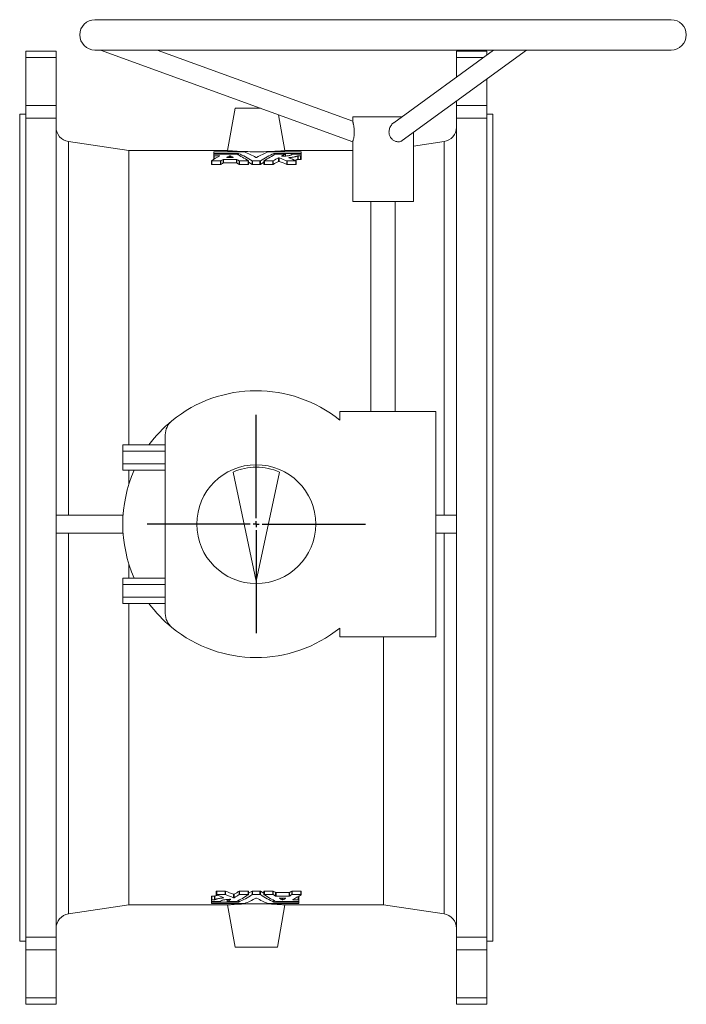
# Model space of a CAD drawing. Header units: millimetres. Extents: x -539 to 1356, y -378 to 1097.
# Tile 5 of 5: x 806 to 1356, y 285 to 1097. Entities that reach past the tile are written whole.
import ezdxf

# ---------------------------------------------------------------- set-up
doc = ezdxf.new("R2010")
doc.units = ezdxf.units.MM
doc.layers.add('FORMAT', color=7, linetype='Continuous')

# ---------------------------------------------------------------- blocks, each defined once
blk = doc.blocks.new('SW_CENTERMARKSYMBOL_1')
at = {"layer": 'FORMAT', "color": 0}
for p, q in [((0, 5), (0, 90)), ((-5, 0), (-90, 0)), ((0, 0), (-2.5, 0)), ((0, 0), (0, 2.5)), ((0, 0), (0, -2.5)), ((0, 0), (2.5, 0)), ((5, 0), (90, 0)), ((0, -5), (0, -90))]:
    blk.add_line(p, q, dxfattribs=at)

msp = doc.modelspace()

# ---------------------------------------------------------------- linework, layer by layer
at = {"color": 7, "linetype": 'Continuous', "lineweight": 15}
for p, q in [((1343.02, 1096.85), (868.02, 1096.85)), ((868.02, 1071.85), (1343.02, 1071.85)), ((872.54, 1071.85), (1080.52, 996.15)), ((1080.52, 1013.18), (919.33, 1071.85)), ((1196.72, 1071.85), (1114.32, 1011.87)), ((1121.39, 997.22), (1223.91, 1071.85)), ((836.02, 1070.85), (811.02, 1070.85)), ((811.02, 1070.85), (811.02, 1065.59)), ((811.02, 1065.59), (811.02, 1026.02)), ((836.02, 1070.85), (836.02, 1065.59)), ((836.02, 1065.59), (836.02, 1026.02)), ((1166.02, 1070.85), (1191.02, 1070.85)), ((1166.02, 1070.85), (1166.02, 1065.59)), ((1166.02, 1065.59), (1166.02, 1049.5)), ((1191.02, 1070.85), (1191.02, 1067.7)), ((1191.02, 1047.91), (1191.02, 1026.02)), ((811.02, 1026.02), (811.02, 1015.54)), ((836.02, 1026.02), (836.02, 1015.54)), ((983.52, 1023.85), (977.35, 988.85)), ((1004.42, 1023.85), (983.52, 1023.85)), ((1166.02, 1029.71), (1166.02, 1026.02)), ((1166.02, 1026.02), (1166.02, 1015.54)), ((1191.02, 1026.02), (1191.02, 1015.54)), ((811.02, 1018.85), (806.02, 1018.85)), ((806.02, 336.85), (806.02, 1018.85)), ((811.02, 1015.54), (811.02, 340.16)), ((836.02, 1015.54), (836.02, 340.16)), ((1024.69, 988.85), (1019.49, 1018.37)), ((1080.52, 1016.85), (1080.52, 1013.18)), ((1080.52, 1016.85), (1121.17, 1016.85)), ((1166.02, 1015.54), (1166.02, 340.16)), ((1196.02, 1018.85), (1191.02, 1018.85)), ((1191.02, 1015.54), (1191.02, 340.16)), ((1196.02, 336.85), (1196.02, 1018.85)), ((1130.52, 946.85), (1130.52, 1003.87)), ((896.02, 988.85), (846.24, 996.32)), ((1080.52, 996.15), (1080.52, 946.85)), ((1155.8, 996.32), (1130.52, 992.53)), ((977.35, 988.85), (896.02, 988.85)), ((896.02, 988.85), (896.02, 746.24)), ((965.99, 986.62), (965.99, 987.74)), ((965.99, 986.05), (965.99, 986.62)), ((965.99, 984.66), (965.99, 985.98)), ((965.99, 981.73), (965.99, 984.66)), ((990.95, 987.8), (966.35, 987.8)), ((966.35, 986.55), (986.14, 986.55)), ((966.35, 986.05), (966.35, 986.55)), ((984.37, 986.05), (966.35, 986.05)), ((966.35, 984.58), (970.58, 984.58)), ((966.35, 981.86), (966.35, 984.58)), ((970.58, 984.29), (970.58, 984.58)), ((976.72, 983.39), (976.69, 983.37)), ((977.05, 983.27), (981.66, 983.27)), ((979.02, 983.27), (979.02, 984.64)), ((979.69, 983.27), (979.69, 984.64)), ((982.02, 983.37), (981.99, 983.39)), ((986.14, 985.29), (986.14, 986.55)), ((986.48, 985.12), (986.48, 986.51)), ((1037.63, 987.8), (1011.09, 987.8)), ((1015.57, 985.12), (1015.57, 986.51)), ((1015.9, 986.55), (1037.63, 986.55)), ((1015.9, 985.29), (1015.9, 986.55)), ((1024.69, 986.05), (1017.68, 986.05)), ((1019.23, 980.01), (1019.23, 982.92)), ((1019.87, 980.02), (1019.87, 982.94)), ((1080.52, 988.85), (1024.69, 988.85)), ((1025.02, 984.37), (1025.02, 985.96)), ((1025.05, 984.37), (1025.05, 985.99)), ((1027.97, 982.85), (1027.97, 983.04)), ((1037.63, 986.05), (1030.79, 986.05)), ((1035.25, 981.61), (1035.25, 984.54)), ((1035.57, 984.58), (1037.63, 984.58)), ((1035.57, 981.65), (1035.57, 984.58)), ((1037.63, 986.05), (1037.63, 986.55)), ((1037.63, 981.65), (1037.63, 984.58)), ((1037.99, 986.62), (1037.99, 987.74)), ((1037.99, 986.06), (1037.99, 986.62)), ((1037.99, 984.66), (1037.99, 985.98)), ((1037.99, 981.73), (1037.99, 984.66)), ((964.05, 980.41), (964.05, 977.52)), ((964.41, 980.32), (971.42, 980.32)), ((964.41, 977.43), (964.41, 980.32)), ((964.41, 977.43), (971.42, 977.43)), ((971.42, 977.43), (971.42, 980.32)), ((971.76, 977.49), (971.76, 980.38)), ((973.66, 978.68), (973.66, 981.59)), ((973.99, 981.64), (984.72, 981.64)), ((973.99, 978.74), (973.99, 981.64)), ((973.99, 978.74), (984.72, 978.74)), ((984.72, 978.74), (984.72, 981.64)), ((985.05, 978.68), (985.05, 981.59)), ((986.96, 977.49), (986.96, 980.38)), ((987.29, 980.32), (994.3, 980.32)), ((987.29, 977.43), (987.29, 980.32)), ((987.29, 977.43), (994.3, 977.43)), ((994.3, 977.43), (994.3, 980.32)), ((994.66, 977.52), (994.66, 980.41)), ((994.66, 979.3), (997.62, 977.49)), ((997.62, 977.49), (997.62, 980.38)), ((997.96, 980.32), (1004.09, 980.32)), ((997.96, 977.43), (997.96, 980.32)), ((997.96, 977.43), (1004.09, 977.43)), ((1004.09, 977.43), (1004.09, 980.32)), ((1004.42, 977.49), (1004.42, 980.38)), ((1004.42, 977.49), (1007.38, 979.3)), ((1007.38, 980.41), (1007.38, 977.52)), ((1007.74, 980.32), (1014.76, 980.32)), ((1007.74, 977.43), (1007.74, 980.32)), ((1007.74, 977.43), (1014.76, 977.43)), ((1014.76, 977.43), (1014.76, 980.32)), ((1015.09, 977.49), (1015.09, 980.38)), ((1026.31, 977.47), (1026.31, 980.36)), ((1026.62, 980.32), (1033.63, 980.32)), ((1026.62, 977.43), (1026.62, 980.32)), ((1026.62, 977.43), (1033.63, 977.43)), ((1033.63, 977.43), (1033.63, 980.32)), ((1033.99, 977.52), (1033.99, 980.41)), ((1035.57, 981.65), (1037.63, 981.65)), ((1080.52, 946.85), (1130.52, 946.85)), ((1095.52, 946.85), (1095.52, 773.85)), ((1115.52, 773.85), (1115.52, 946.85)), ((1070.02, 773.85), (1070.02, 766.52)), ((1149.02, 773.85), (1070.02, 773.85)), ((1149.02, 587.85), (1149.02, 773.85)), ((926.02, 754.51), (926.02, 607.2)), ((891.02, 746.24), (926.02, 746.24)), ((891.02, 741.05), (891.02, 746.24)), ((891.02, 741.05), (926.02, 741.05)), ((891.02, 730.65), (891.02, 741.05)), ((891.02, 730.65), (926.02, 730.65)), ((891.02, 725.46), (891.02, 730.65)), ((891.02, 725.46), (926.02, 725.46)), ((896.02, 725.46), (896.02, 713.64)), ((1001.02, 633.85), (981.91, 723.79)), ((1001.02, 633.85), (1020.14, 723.79)), ((836.02, 688.35), (891.28, 688.35)), ((1149.02, 688.35), (1166.02, 688.35)), ((836.02, 673.35), (891.28, 673.35)), ((1149.02, 673.35), (1166.02, 673.35)), ((896.02, 636.24), (896.02, 648.06)), ((891.02, 631.05), (891.02, 636.24)), ((891.02, 636.24), (926.02, 636.24)), ((891.02, 631.05), (926.02, 631.05)), ((891.02, 620.65), (891.02, 631.05)), ((891.02, 620.65), (926.02, 620.65)), ((891.02, 615.46), (891.02, 620.65)), ((891.02, 615.46), (926.02, 615.46)), ((896.02, 366.85), (896.02, 615.46)), ((1070.02, 595.18), (1070.02, 587.85)), ((1070.02, 587.85), (1149.02, 587.85)), ((1106.02, 366.85), (1106.02, 587.85)), ((964.05, 373.98), (964.05, 371.04)), ((966.48, 374.05), (964.41, 374.05)), ((964.41, 374.05), (964.41, 371.12)), ((966.48, 374.05), (966.48, 371.12)), ((966.8, 374.09), (966.8, 371.16)), ((968.05, 378.18), (968.05, 375.29)), ((975.43, 378.28), (968.41, 378.28)), ((968.41, 378.28), (968.41, 375.39)), ((975.43, 375.39), (968.41, 375.39)), ((975.43, 378.28), (975.43, 375.39)), ((975.73, 378.23), (975.73, 375.34)), ((982.18, 375.68), (982.18, 372.76)), ((982.81, 375.69), (982.81, 372.78)), ((986.96, 378.22), (986.96, 375.33)), ((994.3, 378.28), (987.29, 378.28)), ((987.29, 378.28), (987.29, 375.39)), ((994.3, 375.39), (987.29, 375.39)), ((994.3, 378.28), (994.3, 375.39)), ((997.62, 378.22), (994.66, 376.4)), ((994.66, 375.29), (994.66, 378.18)), ((997.62, 378.22), (997.62, 375.33)), ((1004.09, 378.28), (997.96, 378.28)), ((997.96, 378.28), (997.96, 375.39)), ((1004.09, 375.39), (997.96, 375.39)), ((1004.09, 378.28), (1004.09, 375.39)), ((1007.38, 376.4), (1004.42, 378.22)), ((1004.42, 378.22), (1004.42, 375.33)), ((1007.38, 378.18), (1007.38, 375.29)), ((1014.76, 378.28), (1007.74, 378.28)), ((1007.74, 378.28), (1007.74, 375.39)), ((1014.76, 375.39), (1007.74, 375.39)), ((1014.76, 378.28), (1014.76, 375.39)), ((1015.09, 378.22), (1015.09, 375.33)), ((1016.99, 377.02), (1016.99, 374.12)), ((1028.05, 376.96), (1017.33, 376.96)), ((1017.33, 376.96), (1017.33, 374.06)), ((1028.05, 374.06), (1017.33, 374.06)), ((1028.05, 376.96), (1028.05, 374.06)), ((1028.39, 377.02), (1028.39, 374.12)), ((1030.29, 378.22), (1030.29, 375.33)), ((1037.64, 378.28), (1030.62, 378.28)), ((1030.62, 378.28), (1030.62, 375.39)), ((1037.64, 375.39), (1030.62, 375.39)), ((1035.69, 373.84), (1035.69, 371.12)), ((1036.05, 373.98), (1036.05, 371.04)), ((1037.64, 378.28), (1037.64, 375.39)), ((1037.99, 375.29), (1037.99, 378.18)), ((846.24, 359.38), (896.02, 366.85)), ((896.02, 366.85), (977.35, 366.85)), ((964.05, 369.72), (964.05, 371.04)), ((964.05, 369.64), (964.05, 369.08)), ((964.05, 367.96), (964.05, 369.08)), ((966.48, 371.12), (964.41, 371.12)), ((964.41, 369.65), (971.26, 369.65)), ((964.41, 369.65), (964.41, 369.15)), ((986.14, 369.15), (964.41, 369.15)), ((964.41, 367.9), (990.95, 367.9)), ((974.08, 372.85), (974.08, 372.66)), ((976.99, 371.33), (976.99, 369.72)), ((977.02, 371.33), (977.02, 369.75)), ((977.35, 369.65), (984.37, 369.65)), ((977.35, 366.85), (983.52, 331.85)), ((986.14, 370.41), (986.14, 369.15)), ((986.48, 370.58), (986.48, 369.19)), ((1011.09, 367.9), (1035.69, 367.9)), ((1015.57, 370.58), (1015.57, 369.19)), ((1015.9, 370.41), (1015.9, 369.15)), ((1035.69, 369.15), (1015.9, 369.15)), ((1017.68, 369.65), (1035.69, 369.65)), ((1018.52, 331.85), (1024.69, 366.85)), ((1020.03, 372.33), (1020.05, 372.31)), ((1025, 372.43), (1020.38, 372.43)), ((1022.36, 372.43), (1022.36, 371.06)), ((1023.02, 372.43), (1023.02, 371.06)), ((1024.69, 366.85), (1106.02, 366.85)), ((1025.33, 372.31), (1025.35, 372.33)), ((1031.46, 371.41), (1031.46, 371.12)), ((1035.69, 371.12), (1031.46, 371.12)), ((1035.69, 369.65), (1035.69, 369.15)), ((1036.05, 369.72), (1036.05, 371.04)), ((1036.05, 369.65), (1036.05, 369.08)), ((1036.05, 367.96), (1036.05, 369.08)), ((1106.02, 366.85), (1155.8, 359.38)), ((806.02, 336.85), (811.02, 336.85)), ((811.02, 329.69), (811.02, 340.16)), ((836.02, 329.69), (836.02, 340.16)), ((1166.02, 329.69), (1166.02, 340.16)), ((1191.02, 329.69), (1191.02, 340.16)), ((1191.02, 336.85), (1196.02, 336.85)), ((811.02, 290.11), (811.02, 329.69)), ((836.02, 290.11), (836.02, 329.69)), ((1018.52, 331.85), (983.52, 331.85)), ((1166.02, 290.11), (1166.02, 329.69)), ((1191.02, 290.11), (1191.02, 329.69)), ((811.02, 284.85), (811.02, 290.11)), ((836.02, 284.85), (811.02, 284.85)), ((836.02, 284.85), (836.02, 290.11)), ((1166.02, 284.85), (1166.02, 290.11)), ((1166.02, 284.85), (1191.02, 284.85)), ((1191.02, 284.85), (1191.02, 290.11))]:
    msp.add_line(p, q, dxfattribs=at)
at = {"color": 8, "linetype": 'Continuous', "lineweight": 0}
for p, q in [((836.02, 1065.59), (811.02, 1065.59)), ((1166.02, 1065.59), (1188.12, 1065.59)), ((836.02, 1026.02), (811.02, 1026.02)), ((1166.02, 1026.02), (1191.02, 1026.02)), ((836.02, 1015.54), (811.02, 1015.54)), ((1166.02, 1015.54), (1191.02, 1015.54)), ((846.24, 996.32), (846.24, 688.35)), ((1155.8, 996.32), (1155.8, 688.35)), ((846.24, 359.38), (846.24, 673.35)), ((1155.8, 359.38), (1155.8, 673.35)), ((836.02, 340.16), (811.02, 340.16)), ((1166.02, 340.16), (1191.02, 340.16)), ((836.02, 329.69), (811.02, 329.69)), ((1166.02, 329.69), (1191.02, 329.69)), ((836.02, 290.11), (811.02, 290.11)), ((1166.02, 290.11), (1191.02, 290.11))]:
    msp.add_line(p, q, dxfattribs=at)
at = {"color": 7, "linetype": 'Continuous', "lineweight": 15, "flags": 128}
for points in [[(977.35, 988.85), (977.35, 988.85), (977.43, 988.84), (977.68, 988.83), (978.1, 988.79), (978.7, 988.75), (979.43, 988.7), (980.31, 988.64), (981.37, 988.57), (982.58, 988.49), (983.88, 988.42), (985.3, 988.34), (986.88, 988.26), (988.57, 988.19), (990.29, 988.12), (992.08, 988.07), (993.99, 988.02), (995.95, 987.98), (997.88, 987.95), (999.83, 987.94), (1001.85, 987.94), (1003.86, 987.95), (1005.78, 987.97), (1007.67, 988.01), (1009.57, 988.06), (1011.4, 988.11), (1013.12, 988.18), (1014.75, 988.24), (1016.33, 988.32), (1017.8, 988.4), (1019.13, 988.47), (1020.33, 988.55), (1021.42, 988.62), (1022.37, 988.68), (1023.15, 988.74), (1023.77, 988.78), (1024.25, 988.82), (1024.55, 988.84), (1024.69, 988.85), (1024.69, 988.85)], [(1024.69, 366.85), (1024.69, 366.85), (1024.61, 366.86), (1024.36, 366.88), (1023.94, 366.91), (1023.35, 366.95), (1022.62, 367), (1021.73, 367.07), (1020.67, 367.14), (1019.46, 367.21), (1018.16, 367.29), (1016.74, 367.36), (1015.16, 367.44), (1013.48, 367.51), (1011.76, 367.58), (1009.97, 367.63), (1008.06, 367.68), (1006.09, 367.72), (1004.16, 367.75), (1002.21, 367.76), (1000.2, 367.76), (998.19, 367.75), (996.26, 367.73), (994.37, 367.69), (992.48, 367.65), (990.64, 367.59), (988.93, 367.53), (987.29, 367.46), (985.71, 367.38), (984.24, 367.31), (982.92, 367.23), (981.72, 367.16), (980.62, 367.09), (979.67, 367.02), (978.9, 366.97), (978.27, 366.92), (977.8, 366.89), (977.49, 366.86), (977.35, 366.85), (977.35, 366.85)]]:
    msp.add_lwpolyline(points, dxfattribs=at)
at = {"color": 7, "linetype": 'Continuous', "lineweight": 15}
msp.add_circle((1001.02, 680.85), 49, dxfattribs=at)
for centre, radius, start, end in [((868.02, 1084.35), 12.5, 90, 270), ((1343.02, 1084.35), 12.5, 270, 90), ((848.02, 1008.19), 12, 180, 261.46923), ((1154.02, 1008.19), 12, 278.53077, 0), ((1001.02, 680.85), 110, 51.15081, 129.16671), ((1001.02, 680.85), 110, 129.16671, 143.52475), ((941.02, 754.51), 15, 129.16671, 180), ((1001.02, 680.85), 110, 156.076, 203.924), ((1001.02, 680.85), 47, 66, 114), ((1001.02, 680.85), 110, 216.47525, 230.83329), ((941.02, 607.2), 15, 180, 230.83329), ((1001.02, 680.85), 110, 230.83329, 308.84919), ((848.02, 347.52), 12, 98.53077, 180), ((1154.02, 347.52), 12, 0, 81.46923)]:
    msp.add_arc(centre, radius, start, end, dxfattribs=at)
for points, knots in [([(1080.52, 996.15), (1080.53, 996.17), (1080.54, 996.21), (1080.65, 996.54), (1080.82, 997.07), (1081.02, 997.79), (1081.24, 998.69), (1081.46, 999.74), (1081.64, 1000.91), (1081.77, 1002.16), (1081.84, 1003.47), (1081.84, 1004.81), (1081.78, 1006.18), (1081.64, 1007.57), (1081.45, 1008.94), (1081.26, 1010.02), (1081.1, 1010.8), (1080.98, 1011.36), (1080.86, 1011.86), (1080.74, 1012.35), (1080.62, 1012.8), (1080.55, 1013.09), (1080.51, 1013.21), (1080.52, 1013.18), (1080.52, 1013.18)], [0, 0, 0, 0, 0.0508287, 0.1031264, 0.1539562, 0.2062734, 0.2568231, 0.308888, 0.3585792, 0.4097112, 0.4595451, 0.5106617, 0.5638186, 0.6182338, 0.6772086, 0.7377333, 0.7685344, 0.7993326, 0.8312645, 0.8631899, 0.9077828, 0.953607, 0.998237, 1, 1, 1, 1]), ([(1110.44, 1004.19), (1110.46, 1004.7), (1110.52, 1005.74), (1110.92, 1007.25), (1111.55, 1008.68), (1112.39, 1010), (1113.26, 1010.99), (1113.93, 1011.59), (1114.24, 1011.8), (1114.33, 1011.86)], [0, 0, 0, 0, 0.170544, 0.346286, 0.516714, 0.691591, 0.870215, 0.962797, 1, 1, 1, 1]), ([(1121.38, 997.24), (1121.15, 997.08), (1120.62, 996.7), (1119.66, 996.34), (1118.55, 996.14), (1117.38, 996.15), (1116.19, 996.37), (1115.01, 996.81), (1113.91, 997.45), (1112.89, 998.28), (1112.02, 999.26), (1111.31, 1000.38), (1110.81, 1001.59), (1110.49, 1002.88), (1110.46, 1003.75), (1110.44, 1004.19)], [0, 0, 0, 0, 0.059398, 0.136766, 0.216337, 0.294413, 0.37475, 0.452896, 0.533324, 0.611134, 0.691268, 0.767859, 0.846706, 0.922363, 1, 1, 1, 1]), ([(966.35, 987.8), (966.34, 987.8), (966.31, 987.8), (966.26, 987.8), (966.19, 987.8), (966.09, 987.79), (966.03, 987.77), (966, 987.75), (966, 987.75), (965.99, 987.74)], [0, 0, 0, 0, 0.0841916, 0.1669432, 0.2496212, 0.4985257, 0.7483463, 0.8732929, 1, 1, 1, 1]), ([(965.99, 986.62), (966, 986.62), (966, 986.61), (966.01, 986.6), (966.02, 986.59), (966.05, 986.58), (966.1, 986.57), (966.15, 986.57), (966.22, 986.56), (966.28, 986.56), (966.33, 986.56), (966.35, 986.55)], [0, 0, 0, 0, 0.085118, 0.168401, 0.251217, 0.375715, 0.501615, 0.625041, 0.751138, 0.873635, 1, 1, 1, 1]), ([(966.35, 986.05), (966.34, 986.05), (966.31, 986.05), (966.26, 986.05), (966.19, 986.05), (966.09, 986.03), (966.03, 986.01), (966, 986), (966, 985.99), (965.99, 985.98)], [0, 0, 0, 0, 0.084192, 0.166943, 0.249621, 0.498526, 0.748346, 0.873293, 1, 1, 1, 1]), ([(965.99, 984.66), (966, 984.65), (966, 984.65), (966.01, 984.64), (966.02, 984.63), (966.05, 984.61), (966.1, 984.6), (966.15, 984.59), (966.22, 984.59), (966.28, 984.58), (966.33, 984.58), (966.35, 984.58)], [0, 0, 0, 0, 0.085118, 0.168401, 0.251217, 0.375715, 0.501615, 0.625041, 0.751138, 0.873635, 1, 1, 1, 1]), ([(970.58, 984.58), (970.6, 984.58), (970.64, 984.58), (970.7, 984.58), (970.76, 984.57), (970.83, 984.56), (970.88, 984.55), (970.92, 984.53), (970.94, 984.51), (970.94, 984.49), (970.92, 984.48), (970.91, 984.47)], [0, 0, 0, 0, 0.083894, 0.166143, 0.248906, 0.372789, 0.498567, 0.623648, 0.749198, 0.873827, 1, 1, 1, 1]), ([(976.69, 983.35), (976.69, 983.35), (976.69, 983.34), (976.71, 983.33), (976.75, 983.31), (976.8, 983.29), (976.88, 983.28), (976.96, 983.27), (977.02, 983.27), (977.05, 983.27)], [0, 0, 0, 0, 0.040266, 0.201597, 0.360731, 0.520646, 0.679242, 0.83941, 1, 1, 1, 1]), ([(979.02, 984.64), (979.05, 984.65), (979.1, 984.66), (979.22, 984.68), (979.29, 984.68), (979.39, 984.68), (979.43, 984.68), (979.49, 984.68), (979.53, 984.68), (979.62, 984.66), (979.66, 984.65), (979.69, 984.64)], [0, 0, 0, 0, 0.25, 0.25, 0.5, 0.5, 0.625, 0.625, 0.75, 0.75, 1, 1, 1, 1]), ([(981.66, 983.27), (981.69, 983.27), (981.75, 983.27), (981.83, 983.28), (981.91, 983.29), (981.97, 983.31), (982, 983.33), (982.02, 983.34), (982.02, 983.35), (982.02, 983.35)], [0, 0, 0, 0, 0.161793, 0.319329, 0.480438, 0.639066, 0.799503, 0.960264, 1, 1, 1, 1]), ([(984.7, 986.01), (984.69, 986.01), (984.68, 986.02), (984.65, 986.03), (984.61, 986.04), (984.55, 986.04), (984.47, 986.05), (984.4, 986.05), (984.37, 986.05)], [0, 0, 0, 0, 0.12797, 0.252474, 0.376163, 0.501736, 0.749054, 1, 1, 1, 1]), ([(986.14, 986.55), (986.16, 986.55), (986.2, 986.55), (986.25, 986.55), (986.3, 986.55), (986.36, 986.54), (986.43, 986.53), (986.46, 986.52), (986.48, 986.51)], [0, 0, 0, 0, 0.1270003, 0.2507615, 0.3739796, 0.4993859, 0.7473236, 1, 1, 1, 1]), ([(991.29, 987.77), (991.28, 987.77), (991.26, 987.77), (991.23, 987.78), (991.2, 987.79), (991.14, 987.79), (991.06, 987.8), (990.99, 987.8), (990.95, 987.8)], [0, 0, 0, 0, 0.12797, 0.252474, 0.376163, 0.501736, 0.749054, 1, 1, 1, 1]), ([(1001.35, 983.26), (1001.35, 983.25), (1001.33, 983.25), (1001.3, 983.24), (1001.26, 983.23), (1001.21, 983.22), (1001.13, 983.21), (1001.02, 983.2), (1000.92, 983.21), (1000.82, 983.22), (1000.74, 983.24), (1000.71, 983.25), (1000.69, 983.26)], [0, 0, 0, 0, 0.0641821, 0.1265248, 0.188368, 0.2510835, 0.3749935, 0.5003495, 0.6248543, 0.7495536, 0.8737807, 1, 1, 1, 1]), ([(1011.09, 987.8), (1011.07, 987.8), (1011.04, 987.8), (1010.99, 987.8), (1010.94, 987.8), (1010.88, 987.79), (1010.81, 987.78), (1010.77, 987.77), (1010.76, 987.77)], [0, 0, 0, 0, 0.127, 0.250761, 0.37398, 0.499386, 0.747324, 1, 1, 1, 1]), ([(1015.57, 986.51), (1015.58, 986.52), (1015.59, 986.52), (1015.62, 986.53), (1015.66, 986.54), (1015.71, 986.55), (1015.8, 986.55), (1015.87, 986.55), (1015.9, 986.55)], [0, 0, 0, 0, 0.12797, 0.252474, 0.376163, 0.501736, 0.749054, 1, 1, 1, 1]), ([(1017.68, 986.05), (1017.66, 986.05), (1017.62, 986.05), (1017.57, 986.05), (1017.52, 986.05), (1017.46, 986.04), (1017.39, 986.03), (1017.36, 986.02), (1017.34, 986.01)], [0, 0, 0, 0, 0.127, 0.250761, 0.37398, 0.499386, 0.747324, 1, 1, 1, 1]), ([(1019.23, 982.92), (1019.24, 982.93), (1019.26, 982.94), (1019.3, 982.95), (1019.36, 982.96), (1019.44, 982.97), (1019.53, 982.98), (1019.63, 982.98), (1019.73, 982.97), (1019.81, 982.96), (1019.85, 982.94), (1019.87, 982.94)], [0, 0, 0, 0, 0.085032, 0.167781, 0.250989, 0.374993, 0.500443, 0.623565, 0.749737, 0.873434, 1, 1, 1, 1]), ([(1022.2, 984.28), (1022.18, 984.28), (1022.14, 984.28), (1022.09, 984.28), (1022.02, 984.29), (1021.96, 984.3), (1021.91, 984.31), (1021.87, 984.33), (1021.85, 984.35), (1021.85, 984.37), (1021.87, 984.38), (1021.88, 984.39)], [0, 0, 0, 0, 0.083884, 0.166163, 0.248903, 0.3728, 0.498586, 0.623667, 0.749206, 0.874281, 1, 1, 1, 1]), ([(1030.43, 985.98), (1030.43, 985.95), (1030.43, 985.9), (1030.42, 985.79), (1030.34, 985.66), (1030.16, 985.5), (1029.81, 985.29), (1029.18, 985.04), (1028.15, 984.77), (1026.87, 984.55), (1025.66, 984.41), (1024.62, 984.34), (1023.99, 984.31), (1023.5, 984.29), (1023.12, 984.28), (1022.69, 984.28), (1022.36, 984.28), (1022.2, 984.28)], [0, 0, 0, 0, 0.031446, 0.062854, 0.125646, 0.188489, 0.251254, 0.376518, 0.501554, 0.626344, 0.750909, 0.813194, 0.875474, 0.900362, 0.925295, 0.962315, 1, 1, 1, 1]), ([(1025.02, 985.96), (1025.03, 985.96), (1025.04, 985.97), (1025.05, 985.98), (1025.05, 985.99), (1025.03, 986.01), (1024.99, 986.02), (1024.94, 986.04), (1024.86, 986.05), (1024.78, 986.05), (1024.72, 986.05), (1024.69, 986.05)], [0, 0, 0, 0, 0.084918, 0.167897, 0.251112, 0.37638, 0.501745, 0.625867, 0.751327, 0.873737, 1, 1, 1, 1]), ([(1027.8, 982.91), (1027.79, 982.92), (1027.77, 982.92), (1027.76, 982.94), (1027.74, 982.95), (1027.74, 982.97), (1027.76, 982.99), (1027.79, 983), (1027.84, 983.02), (1027.9, 983.03), (1027.94, 983.04), (1027.97, 983.04)], [0, 0, 0, 0, 0.084718, 0.167651, 0.250512, 0.375675, 0.501073, 0.626016, 0.751064, 0.87405, 1, 1, 1, 1]), ([(1027.97, 983.04), (1028.16, 983.06), (1028.54, 983.1), (1029.11, 983.16), (1029.66, 983.23), (1030.37, 983.33), (1031.24, 983.47), (1032.2, 983.66), (1033.09, 983.86), (1033.77, 984.04), (1034.27, 984.19), (1034.62, 984.3), (1034.95, 984.42), (1035.15, 984.5), (1035.25, 984.54)], [0, 0, 0, 0, 0.062338, 0.124664, 0.185842, 0.249444, 0.374213, 0.499198, 0.624212, 0.749371, 0.811861, 0.874384, 0.937058, 1, 1, 1, 1]), ([(1030.79, 986.05), (1030.77, 986.05), (1030.74, 986.05), (1030.69, 986.05), (1030.62, 986.05), (1030.52, 986.03), (1030.46, 986.01), (1030.43, 985.99), (1030.43, 985.99), (1030.43, 985.98)], [0, 0, 0, 0, 0.084186, 0.16692, 0.249638, 0.498518, 0.748334, 0.872879, 1, 1, 1, 1]), ([(1035.25, 984.54), (1035.26, 984.54), (1035.28, 984.55), (1035.33, 984.56), (1035.39, 984.57), (1035.47, 984.58), (1035.53, 984.58), (1035.57, 984.58)], [0, 0, 0, 0, 0.169551, 0.334889, 0.501389, 0.748687, 1, 1, 1, 1]), ([(1037.99, 987.74), (1037.99, 987.75), (1037.99, 987.75), (1037.98, 987.76), (1037.97, 987.77), (1037.94, 987.78), (1037.89, 987.78), (1037.84, 987.79), (1037.77, 987.8), (1037.71, 987.8), (1037.66, 987.8), (1037.63, 987.8)], [0, 0, 0, 0, 0.085118, 0.168401, 0.251217, 0.375715, 0.501615, 0.625041, 0.751138, 0.873635, 1, 1, 1, 1]), ([(1037.63, 986.55), (1037.65, 986.56), (1037.68, 986.56), (1037.73, 986.56), (1037.8, 986.56), (1037.9, 986.57), (1037.96, 986.59), (1037.99, 986.61), (1037.99, 986.62), (1037.99, 986.62)], [0, 0, 0, 0, 0.084192, 0.166943, 0.249621, 0.498526, 0.748346, 0.873293, 1, 1, 1, 1]), ([(1037.99, 985.98), (1037.99, 985.99), (1037.99, 985.99), (1037.98, 986), (1037.97, 986.01), (1037.94, 986.02), (1037.89, 986.03), (1037.84, 986.04), (1037.77, 986.05), (1037.71, 986.05), (1037.66, 986.05), (1037.63, 986.05)], [0, 0, 0, 0, 0.085118, 0.168401, 0.251217, 0.375715, 0.501615, 0.625041, 0.751138, 0.873635, 1, 1, 1, 1]), ([(1037.63, 984.58), (1037.65, 984.58), (1037.68, 984.58), (1037.73, 984.58), (1037.8, 984.59), (1037.9, 984.6), (1037.96, 984.62), (1037.99, 984.64), (1037.99, 984.65), (1037.99, 984.66)], [0, 0, 0, 0, 0.084192, 0.166943, 0.249621, 0.498526, 0.748346, 0.873293, 1, 1, 1, 1]), ([(964.08, 980.45), (964.07, 980.45), (964.06, 980.44), (964.05, 980.42), (964.05, 980.4), (964.07, 980.38), (964.11, 980.36), (964.16, 980.34), (964.24, 980.33), (964.32, 980.32), (964.38, 980.32), (964.41, 980.32)], [0, 0, 0, 0, 0.084918, 0.167897, 0.251112, 0.37638, 0.501745, 0.625867, 0.751327, 0.873737, 1, 1, 1, 1]), ([(964.05, 977.52), (964.05, 977.52), (964.05, 977.51), (964.07, 977.49), (964.11, 977.47), (964.16, 977.45), (964.24, 977.44), (964.32, 977.43), (964.38, 977.43), (964.41, 977.43)], [0, 0, 0, 0, 0.040262, 0.200847, 0.359468, 0.519223, 0.678017, 0.838715, 1, 1, 1, 1]), ([(965.99, 981.73), (966, 981.72), (966.01, 981.7), (966.05, 981.69), (966.07, 981.68)], [0, 0, 0, 0, 0.641187, 1, 1, 1, 1]), ([(971.42, 980.32), (971.44, 980.32), (971.48, 980.32), (971.53, 980.32), (971.58, 980.32), (971.64, 980.33), (971.71, 980.35), (971.74, 980.37), (971.76, 980.38)], [0, 0, 0, 0, 0.127, 0.250761, 0.37398, 0.499386, 0.747324, 1, 1, 1, 1]), ([(973.66, 981.59), (973.67, 981.59), (973.68, 981.6), (973.71, 981.61), (973.75, 981.62), (973.8, 981.63), (973.89, 981.64), (973.96, 981.64), (973.99, 981.64)], [0, 0, 0, 0, 0.1279697, 0.2524744, 0.3761631, 0.5017361, 0.7490539, 1, 1, 1, 1]), ([(984.72, 981.64), (984.74, 981.64), (984.77, 981.64), (984.82, 981.64), (984.87, 981.63), (984.93, 981.62), (985, 981.61), (985.04, 981.59), (985.05, 981.59)], [0, 0, 0, 0, 0.127, 0.250761, 0.37398, 0.499386, 0.747324, 1, 1, 1, 1]), ([(986.96, 980.38), (986.96, 980.37), (986.98, 980.36), (987.01, 980.35), (987.05, 980.34), (987.1, 980.33), (987.18, 980.32), (987.25, 980.32), (987.29, 980.32)], [0, 0, 0, 0, 0.12797, 0.252474, 0.376163, 0.501736, 0.749054, 1, 1, 1, 1]), ([(994.3, 980.32), (994.32, 980.32), (994.36, 980.32), (994.42, 980.32), (994.48, 980.33), (994.55, 980.34), (994.6, 980.36), (994.64, 980.38), (994.66, 980.4), (994.66, 980.43), (994.64, 980.44), (994.63, 980.45)], [0, 0, 0, 0, 0.083894, 0.166143, 0.248906, 0.372789, 0.498567, 0.623648, 0.749198, 0.873827, 1, 1, 1, 1]), ([(994.3, 977.43), (994.33, 977.43), (994.39, 977.43), (994.47, 977.44), (994.55, 977.45), (994.6, 977.47), (994.64, 977.49), (994.66, 977.51), (994.66, 977.52), (994.66, 977.52)], [0, 0, 0, 0, 0.162493, 0.320538, 0.48185, 0.640321, 0.800248, 0.960246, 1, 1, 1, 1]), ([(997.62, 980.38), (997.63, 980.37), (997.65, 980.36), (997.68, 980.35), (997.71, 980.34), (997.77, 980.33), (997.85, 980.32), (997.92, 980.32), (997.96, 980.32)], [0, 0, 0, 0, 0.12797, 0.252474, 0.376163, 0.501736, 0.749054, 1, 1, 1, 1]), ([(1004.09, 980.32), (1004.11, 980.32), (1004.14, 980.32), (1004.19, 980.32), (1004.24, 980.32), (1004.3, 980.33), (1004.37, 980.35), (1004.4, 980.37), (1004.42, 980.38)], [0, 0, 0, 0, 0.127, 0.250761, 0.37398, 0.499386, 0.747324, 1, 1, 1, 1]), ([(1007.41, 980.45), (1007.4, 980.45), (1007.39, 980.44), (1007.38, 980.42), (1007.38, 980.4), (1007.4, 980.38), (1007.44, 980.36), (1007.5, 980.34), (1007.57, 980.33), (1007.65, 980.32), (1007.71, 980.32), (1007.74, 980.32)], [0, 0, 0, 0, 0.084918, 0.167897, 0.251112, 0.37638, 0.501745, 0.625867, 0.751327, 0.873737, 1, 1, 1, 1]), ([(1007.39, 977.52), (1007.39, 977.52), (1007.38, 977.51), (1007.4, 977.49), (1007.44, 977.47), (1007.5, 977.45), (1007.57, 977.44), (1007.65, 977.43), (1007.71, 977.43), (1007.74, 977.43)], [0, 0, 0, 0, 0.040262, 0.200846, 0.359467, 0.519222, 0.678019, 0.838713, 1, 1, 1, 1]), ([(1014.76, 980.32), (1014.77, 980.32), (1014.81, 980.32), (1014.86, 980.32), (1014.91, 980.32), (1014.97, 980.33), (1015.04, 980.35), (1015.07, 980.37), (1015.09, 980.38)], [0, 0, 0, 0, 0.127, 0.250761, 0.37398, 0.499386, 0.747324, 1, 1, 1, 1]), ([(1019.23, 980.01), (1019.26, 980.02), (1019.3, 980.04), (1019.41, 980.05), (1019.47, 980.06), (1019.66, 980.06), (1019.8, 980.05), (1019.87, 980.02)], [0, 0, 0, 0, 0.25, 0.25, 0.5, 0.5, 1, 1, 1, 1]), ([(1026.31, 980.36), (1026.32, 980.36), (1026.35, 980.35), (1026.39, 980.34), (1026.45, 980.33), (1026.53, 980.32), (1026.59, 980.32), (1026.62, 980.32)], [0, 0, 0, 0, 0.169463, 0.335012, 0.501222, 0.748656, 1, 1, 1, 1]), ([(1032.88, 980.9), (1033.05, 980.93), (1033.6, 981.06), (1034.42, 981.3), (1034.97, 981.5), (1035.25, 981.61)], [0, 0, 0, 0, 0.172068, 0.586098, 1, 1, 1, 1]), ([(1033.63, 980.32), (1033.65, 980.32), (1033.69, 980.32), (1033.76, 980.32), (1033.82, 980.33), (1033.89, 980.34), (1033.95, 980.37), (1033.99, 980.39), (1033.99, 980.42), (1033.98, 980.44), (1033.95, 980.46), (1033.93, 980.47)], [0, 0, 0, 0, 0.083915, 0.166035, 0.248932, 0.372867, 0.498708, 0.623865, 0.749425, 0.873783, 1, 1, 1, 1]), ([(1033.63, 977.43), (1033.66, 977.43), (1033.73, 977.43), (1033.82, 977.44), (1033.89, 977.45), (1033.95, 977.48), (1033.98, 977.5), (1033.99, 977.51), (1033.99, 977.52)], [0, 0, 0, 0, 0.172879, 0.341067, 0.512721, 0.681397, 0.851526, 1, 1, 1, 1]), ([(1037.63, 981.65), (1037.73, 981.65), (1037.82, 981.66), (1037.96, 981.69), (1037.99, 981.71), (1037.99, 981.73)], [0, 0, 0, 0, 0.5, 0.5, 1, 1, 1, 1]), ([(964.41, 374.05), (964.32, 374.05), (964.22, 374.04), (964.09, 374.02), (964.05, 374), (964.05, 373.98)], [0, 0, 0, 0, 0.5, 0.5, 1, 1, 1, 1]), ([(969.16, 374.8), (969, 374.77), (968.44, 374.64), (967.63, 374.4), (967.07, 374.2), (966.8, 374.09)], [0, 0, 0, 0, 0.172068, 0.586098, 1, 1, 1, 1]), ([(968.41, 375.39), (968.39, 375.39), (968.35, 375.39), (968.29, 375.38), (968.22, 375.37), (968.15, 375.36), (968.1, 375.34), (968.06, 375.31), (968.05, 375.29), (968.07, 375.26), (968.1, 375.24), (968.11, 375.24)], [0, 0, 0, 0, 0.0839155, 0.1660348, 0.2489315, 0.3728675, 0.4987082, 0.623865, 0.749425, 0.8737828, 1, 1, 1, 1]), ([(968.41, 378.28), (968.38, 378.28), (968.32, 378.27), (968.23, 378.26), (968.15, 378.25), (968.1, 378.23), (968.06, 378.2), (968.06, 378.19), (968.06, 378.18)], [0, 0, 0, 0, 0.172879, 0.341067, 0.512721, 0.681397, 0.851526, 1, 1, 1, 1]), ([(975.73, 375.34), (975.72, 375.35), (975.7, 375.35), (975.65, 375.37), (975.59, 375.38), (975.52, 375.38), (975.46, 375.39), (975.43, 375.39)], [0, 0, 0, 0, 0.1694633, 0.3350124, 0.5012225, 0.748656, 1, 1, 1, 1]), ([(982.81, 375.69), (982.79, 375.68), (982.75, 375.67), (982.64, 375.65), (982.58, 375.64), (982.38, 375.64), (982.25, 375.65), (982.18, 375.68)], [0, 0, 0, 0, 0.25, 0.25, 0.5, 0.5, 1, 1, 1, 1]), ([(987.29, 375.39), (987.27, 375.39), (987.23, 375.39), (987.18, 375.38), (987.13, 375.38), (987.07, 375.37), (987, 375.35), (986.97, 375.33), (986.96, 375.33)], [0, 0, 0, 0, 0.127, 0.250761, 0.37398, 0.499386, 0.747324, 1, 1, 1, 1]), ([(994.66, 378.18), (994.66, 378.19), (994.66, 378.2), (994.64, 378.21), (994.6, 378.23), (994.55, 378.25), (994.47, 378.27), (994.39, 378.27), (994.33, 378.28), (994.3, 378.28)], [0, 0, 0, 0, 0.040262, 0.200846, 0.359467, 0.519222, 0.678019, 0.838713, 1, 1, 1, 1]), ([(994.63, 375.25), (994.64, 375.26), (994.65, 375.27), (994.66, 375.28), (994.66, 375.3), (994.64, 375.32), (994.6, 375.34), (994.55, 375.36), (994.47, 375.38), (994.39, 375.38), (994.33, 375.39), (994.3, 375.39)], [0, 0, 0, 0, 0.084918, 0.167897, 0.251112, 0.37638, 0.501745, 0.625867, 0.751327, 0.873737, 1, 1, 1, 1]), ([(997.96, 375.39), (997.94, 375.39), (997.9, 375.39), (997.85, 375.38), (997.8, 375.38), (997.74, 375.37), (997.67, 375.35), (997.64, 375.33), (997.62, 375.33)], [0, 0, 0, 0, 0.1270003, 0.2507615, 0.3739796, 0.4993859, 0.7473236, 1, 1, 1, 1]), ([(1004.42, 375.33), (1004.41, 375.33), (1004.4, 375.34), (1004.37, 375.35), (1004.33, 375.36), (1004.28, 375.37), (1004.19, 375.38), (1004.12, 375.39), (1004.09, 375.39)], [0, 0, 0, 0, 0.1279697, 0.2524744, 0.3761631, 0.5017361, 0.7490539, 1, 1, 1, 1]), ([(1007.74, 378.28), (1007.71, 378.28), (1007.65, 378.27), (1007.57, 378.27), (1007.5, 378.25), (1007.44, 378.23), (1007.4, 378.21), (1007.38, 378.19), (1007.39, 378.19), (1007.39, 378.18)], [0, 0, 0, 0, 0.162493, 0.320538, 0.48185, 0.640321, 0.800248, 0.960246, 1, 1, 1, 1]), ([(1007.74, 375.39), (1007.72, 375.39), (1007.68, 375.39), (1007.63, 375.38), (1007.56, 375.37), (1007.5, 375.36), (1007.44, 375.34), (1007.4, 375.32), (1007.38, 375.3), (1007.38, 375.27), (1007.4, 375.26), (1007.41, 375.25)], [0, 0, 0, 0, 0.083894, 0.166143, 0.248906, 0.372789, 0.498567, 0.623648, 0.749198, 0.873827, 1, 1, 1, 1]), ([(1015.09, 375.33), (1015.08, 375.33), (1015.07, 375.34), (1015.04, 375.35), (1015, 375.36), (1014.94, 375.37), (1014.86, 375.38), (1014.79, 375.39), (1014.76, 375.39)], [0, 0, 0, 0, 0.12797, 0.252474, 0.376163, 0.501736, 0.749054, 1, 1, 1, 1]), ([(1017.33, 374.06), (1017.31, 374.06), (1017.27, 374.06), (1017.22, 374.06), (1017.17, 374.07), (1017.11, 374.08), (1017.04, 374.09), (1017.01, 374.11), (1016.99, 374.12)], [0, 0, 0, 0, 0.1270003, 0.2507615, 0.3739796, 0.4993859, 0.7473236, 1, 1, 1, 1]), ([(1028.39, 374.12), (1028.38, 374.11), (1028.36, 374.1), (1028.33, 374.09), (1028.3, 374.08), (1028.24, 374.07), (1028.16, 374.06), (1028.09, 374.06), (1028.05, 374.06)], [0, 0, 0, 0, 0.12797, 0.252474, 0.376163, 0.501736, 0.749054, 1, 1, 1, 1]), ([(1030.62, 375.39), (1030.6, 375.39), (1030.57, 375.39), (1030.52, 375.38), (1030.47, 375.38), (1030.41, 375.37), (1030.34, 375.35), (1030.31, 375.33), (1030.29, 375.33)], [0, 0, 0, 0, 0.127, 0.250761, 0.37398, 0.499386, 0.747324, 1, 1, 1, 1]), ([(1036.05, 373.98), (1036.05, 373.99), (1036.04, 374), (1035.99, 374.01), (1035.98, 374.02)], [0, 0, 0, 0, 0.641187, 1, 1, 1, 1]), ([(1037.99, 378.18), (1037.99, 378.19), (1037.99, 378.2), (1037.98, 378.21), (1037.94, 378.23), (1037.88, 378.25), (1037.81, 378.27), (1037.72, 378.27), (1037.67, 378.28), (1037.64, 378.28)], [0, 0, 0, 0, 0.040262, 0.200847, 0.359468, 0.519223, 0.678017, 0.838715, 1, 1, 1, 1]), ([(1037.97, 375.25), (1037.97, 375.26), (1037.99, 375.27), (1038, 375.28), (1038, 375.3), (1037.98, 375.32), (1037.94, 375.34), (1037.88, 375.36), (1037.81, 375.38), (1037.72, 375.38), (1037.67, 375.39), (1037.64, 375.39)], [0, 0, 0, 0, 0.084918, 0.167897, 0.251112, 0.37638, 0.501745, 0.625867, 0.751327, 0.873737, 1, 1, 1, 1]), ([(964.41, 371.12), (964.39, 371.12), (964.36, 371.12), (964.32, 371.12), (964.24, 371.11), (964.15, 371.1), (964.08, 371.08), (964.05, 371.06), (964.05, 371.05), (964.05, 371.04)], [0, 0, 0, 0, 0.084192, 0.166943, 0.249621, 0.498526, 0.748346, 0.873293, 1, 1, 1, 1]), ([(964.05, 369.72), (964.05, 369.72), (964.05, 369.71), (964.06, 369.7), (964.08, 369.69), (964.11, 369.68), (964.15, 369.67), (964.21, 369.66), (964.27, 369.65), (964.34, 369.65), (964.39, 369.65), (964.41, 369.65)], [0, 0, 0, 0, 0.085118, 0.168401, 0.251217, 0.375715, 0.501615, 0.625041, 0.751138, 0.873635, 1, 1, 1, 1]), ([(964.41, 369.15), (964.39, 369.15), (964.36, 369.15), (964.32, 369.14), (964.24, 369.14), (964.15, 369.13), (964.08, 369.11), (964.05, 369.09), (964.05, 369.08), (964.05, 369.08)], [0, 0, 0, 0, 0.084192, 0.166943, 0.249621, 0.498526, 0.748346, 0.873293, 1, 1, 1, 1]), ([(964.05, 367.96), (964.05, 367.96), (964.05, 367.95), (964.06, 367.94), (964.08, 367.93), (964.11, 367.93), (964.15, 367.92), (964.21, 367.91), (964.27, 367.9), (964.34, 367.9), (964.39, 367.9), (964.41, 367.9)], [0, 0, 0, 0, 0.085118, 0.168401, 0.251217, 0.375715, 0.501615, 0.625041, 0.751138, 0.873635, 1, 1, 1, 1]), ([(966.8, 371.16), (966.78, 371.16), (966.76, 371.15), (966.72, 371.14), (966.66, 371.13), (966.58, 371.12), (966.51, 371.12), (966.48, 371.12)], [0, 0, 0, 0, 0.169551, 0.334889, 0.501389, 0.748687, 1, 1, 1, 1]), ([(974.08, 372.66), (973.88, 372.64), (973.5, 372.6), (972.94, 372.54), (972.39, 372.47), (971.67, 372.37), (970.81, 372.23), (969.84, 372.04), (968.95, 371.84), (968.27, 371.66), (967.78, 371.51), (967.43, 371.4), (967.1, 371.28), (966.9, 371.2), (966.8, 371.16)], [0, 0, 0, 0, 0.062338, 0.124664, 0.185842, 0.249444, 0.374213, 0.499198, 0.624212, 0.749371, 0.811861, 0.874384, 0.937058, 1, 1, 1, 1]), ([(971.26, 369.65), (971.27, 369.65), (971.3, 369.65), (971.35, 369.65), (971.43, 369.66), (971.52, 369.67), (971.59, 369.69), (971.61, 369.71), (971.62, 369.72), (971.62, 369.72)], [0, 0, 0, 0, 0.084186, 0.16692, 0.249638, 0.498518, 0.748334, 0.872879, 1, 1, 1, 1]), ([(971.62, 369.72), (971.62, 369.75), (971.62, 369.8), (971.63, 369.91), (971.71, 370.04), (971.89, 370.2), (972.23, 370.41), (972.86, 370.66), (973.9, 370.93), (975.17, 371.15), (976.39, 371.29), (977.42, 371.37), (978.06, 371.4), (978.54, 371.41), (978.92, 371.42), (979.36, 371.43), (979.68, 371.42), (979.85, 371.42)], [0, 0, 0, 0, 0.031446, 0.062854, 0.125646, 0.188489, 0.251254, 0.376518, 0.501554, 0.626344, 0.750909, 0.813194, 0.875474, 0.900362, 0.925295, 0.962315, 1, 1, 1, 1]), ([(974.24, 372.79), (974.25, 372.78), (974.27, 372.78), (974.29, 372.77), (974.3, 372.75), (974.3, 372.73), (974.29, 372.72), (974.25, 372.7), (974.21, 372.68), (974.15, 372.67), (974.1, 372.67), (974.08, 372.66)], [0, 0, 0, 0, 0.084718, 0.167651, 0.250512, 0.375675, 0.501073, 0.626016, 0.751064, 0.87405, 1, 1, 1, 1]), ([(977.02, 369.75), (977.01, 369.74), (977, 369.73), (976.99, 369.72), (976.99, 369.71), (977.01, 369.69), (977.05, 369.68), (977.11, 369.67), (977.18, 369.66), (977.26, 369.65), (977.32, 369.65), (977.35, 369.65)], [0, 0, 0, 0, 0.084918, 0.167897, 0.251112, 0.37638, 0.501745, 0.625867, 0.751327, 0.873737, 1, 1, 1, 1]), ([(979.85, 371.42), (979.87, 371.42), (979.9, 371.42), (979.96, 371.42), (980.02, 371.41), (980.08, 371.4), (980.14, 371.39), (980.18, 371.37), (980.19, 371.35), (980.19, 371.33), (980.17, 371.32), (980.16, 371.31)], [0, 0, 0, 0, 0.083884, 0.166163, 0.248903, 0.3728, 0.498586, 0.623667, 0.749206, 0.874281, 1, 1, 1, 1]), ([(982.81, 372.78), (982.8, 372.77), (982.78, 372.76), (982.74, 372.75), (982.69, 372.74), (982.61, 372.73), (982.51, 372.72), (982.41, 372.72), (982.32, 372.73), (982.23, 372.75), (982.2, 372.76), (982.18, 372.76)], [0, 0, 0, 0, 0.0850322, 0.1677807, 0.2509892, 0.3749932, 0.5004428, 0.623565, 0.7497367, 0.8734344, 1, 1, 1, 1]), ([(984.37, 369.65), (984.39, 369.65), (984.42, 369.65), (984.47, 369.65), (984.52, 369.66), (984.58, 369.66), (984.65, 369.67), (984.68, 369.69), (984.7, 369.69)], [0, 0, 0, 0, 0.127, 0.250761, 0.37398, 0.499386, 0.747324, 1, 1, 1, 1]), ([(986.48, 369.19), (986.47, 369.18), (986.45, 369.18), (986.42, 369.17), (986.39, 369.16), (986.33, 369.16), (986.25, 369.15), (986.18, 369.15), (986.14, 369.15)], [0, 0, 0, 0, 0.12797, 0.252474, 0.376163, 0.501736, 0.749054, 1, 1, 1, 1]), ([(990.95, 367.9), (990.97, 367.9), (991.01, 367.9), (991.06, 367.9), (991.11, 367.91), (991.17, 367.91), (991.24, 367.92), (991.27, 367.93), (991.29, 367.94)], [0, 0, 0, 0, 0.127, 0.250761, 0.37398, 0.499386, 0.747324, 1, 1, 1, 1]), ([(1000.69, 372.44), (1000.7, 372.45), (1000.71, 372.45), (1000.74, 372.47), (1000.78, 372.47), (1000.84, 372.48), (1000.92, 372.49), (1001.02, 372.5), (1001.13, 372.49), (1001.22, 372.48), (1001.31, 372.47), (1001.34, 372.45), (1001.35, 372.44)], [0, 0, 0, 0, 0.064182, 0.126525, 0.188368, 0.251083, 0.374993, 0.500349, 0.624854, 0.749554, 0.873781, 1, 1, 1, 1]), ([(1010.76, 367.94), (1010.77, 367.93), (1010.78, 367.93), (1010.81, 367.92), (1010.85, 367.92), (1010.9, 367.91), (1010.98, 367.9), (1011.06, 367.9), (1011.09, 367.9)], [0, 0, 0, 0, 0.12797, 0.252474, 0.376163, 0.501736, 0.749054, 1, 1, 1, 1]), ([(1015.9, 369.15), (1015.88, 369.15), (1015.85, 369.15), (1015.8, 369.15), (1015.75, 369.15), (1015.69, 369.16), (1015.62, 369.17), (1015.59, 369.18), (1015.57, 369.19)], [0, 0, 0, 0, 0.127, 0.250761, 0.37398, 0.499386, 0.747324, 1, 1, 1, 1]), ([(1017.34, 369.69), (1017.35, 369.69), (1017.37, 369.68), (1017.4, 369.67), (1017.43, 369.67), (1017.49, 369.66), (1017.57, 369.65), (1017.64, 369.65), (1017.68, 369.65)], [0, 0, 0, 0, 0.12797, 0.252474, 0.376163, 0.501736, 0.749054, 1, 1, 1, 1]), ([(1020.38, 372.43), (1020.35, 372.43), (1020.29, 372.43), (1020.21, 372.42), (1020.14, 372.41), (1020.08, 372.39), (1020.04, 372.37), (1020.02, 372.36), (1020.02, 372.35), (1020.02, 372.35)], [0, 0, 0, 0, 0.161793, 0.319329, 0.480438, 0.639066, 0.799503, 0.960264, 1, 1, 1, 1]), ([(1023.02, 371.06), (1022.99, 371.05), (1022.95, 371.04), (1022.83, 371.02), (1022.76, 371.02), (1022.66, 371.02), (1022.62, 371.02), (1022.55, 371.02), (1022.52, 371.03), (1022.43, 371.04), (1022.39, 371.05), (1022.36, 371.06)], [0, 0, 0, 0, 0.25, 0.25, 0.5, 0.5, 0.625, 0.625, 0.75, 0.75, 1, 1, 1, 1]), ([(1025.35, 372.35), (1025.35, 372.35), (1025.35, 372.36), (1025.34, 372.37), (1025.3, 372.39), (1025.24, 372.41), (1025.17, 372.42), (1025.08, 372.43), (1025.03, 372.43), (1025, 372.43)], [0, 0, 0, 0, 0.040266, 0.201597, 0.360731, 0.520646, 0.679242, 0.83941, 1, 1, 1, 1]), ([(1031.46, 371.12), (1031.44, 371.12), (1031.4, 371.12), (1031.35, 371.13), (1031.28, 371.13), (1031.22, 371.14), (1031.16, 371.16), (1031.12, 371.17), (1031.1, 371.19), (1031.1, 371.21), (1031.12, 371.22), (1031.13, 371.23)], [0, 0, 0, 0, 0.083894, 0.166143, 0.248906, 0.372789, 0.498567, 0.623648, 0.749198, 0.873827, 1, 1, 1, 1]), ([(1036.05, 371.04), (1036.05, 371.05), (1036.05, 371.05), (1036.04, 371.06), (1036.02, 371.08), (1035.99, 371.09), (1035.95, 371.1), (1035.89, 371.11), (1035.83, 371.12), (1035.76, 371.12), (1035.71, 371.12), (1035.69, 371.12)], [0, 0, 0, 0, 0.085118, 0.168401, 0.251217, 0.375715, 0.501615, 0.625041, 0.751138, 0.873635, 1, 1, 1, 1]), ([(1035.69, 369.65), (1035.71, 369.65), (1035.74, 369.65), (1035.78, 369.65), (1035.86, 369.66), (1035.95, 369.67), (1036.02, 369.69), (1036.05, 369.7), (1036.05, 369.71), (1036.05, 369.72)], [0, 0, 0, 0, 0.084192, 0.166943, 0.249621, 0.498526, 0.748346, 0.873293, 1, 1, 1, 1]), ([(1036.05, 369.08), (1036.05, 369.08), (1036.05, 369.09), (1036.04, 369.1), (1036.02, 369.11), (1035.99, 369.12), (1035.95, 369.13), (1035.89, 369.14), (1035.83, 369.14), (1035.76, 369.15), (1035.71, 369.15), (1035.69, 369.15)], [0, 0, 0, 0, 0.085118, 0.168401, 0.251217, 0.375715, 0.501615, 0.625041, 0.751138, 0.873635, 1, 1, 1, 1]), ([(1035.69, 367.9), (1035.71, 367.9), (1035.74, 367.9), (1035.78, 367.9), (1035.86, 367.91), (1035.95, 367.92), (1036.02, 367.93), (1036.05, 367.95), (1036.05, 367.95), (1036.05, 367.96)], [0, 0, 0, 0, 0.084192, 0.166943, 0.249621, 0.498526, 0.748346, 0.873293, 1, 1, 1, 1])]:
    msp.add_open_spline(points, degree=3, knots=knots, dxfattribs=at)
for points in [[(970.91, 984.47), (968.64, 983.27), (966.36, 981.93), (964.08, 980.45)], [(976.72, 983.39), (977.49, 983.82), (978.25, 984.24), (979.02, 984.64)], [(979.69, 984.64), (980.46, 984.24), (981.23, 983.82), (981.99, 983.39)], [(994.63, 980.45), (991.32, 982.61), (988.01, 984.46), (984.7, 986.01)], [(986.48, 986.51), (990.19, 984.85), (993.91, 982.8), (997.62, 980.38)], [(1000.69, 983.26), (997.56, 985.03), (994.42, 986.54), (991.29, 987.77)], [(1010.76, 987.77), (1007.62, 986.54), (1004.49, 985.03), (1001.35, 983.26)], [(1004.42, 980.38), (1008.14, 982.8), (1011.85, 984.85), (1015.57, 986.51)], [(1017.34, 986.01), (1014.03, 984.46), (1010.72, 982.61), (1007.41, 980.45)], [(1015.09, 980.38), (1016.47, 981.28), (1017.85, 982.13), (1019.23, 982.92)], [(1019.87, 982.94), (1022.02, 982.13), (1024.16, 981.27), (1026.31, 980.36)], [(1021.88, 984.39), (1022.93, 984.94), (1023.98, 985.46), (1025.02, 985.96)], [(1033.93, 980.47), (1031.89, 981.33), (1029.85, 982.15), (1027.8, 982.91)], [(971.42, 977.43), (971.57, 977.43), (971.7, 977.45), (971.76, 977.49)], [(971.76, 980.38), (972.39, 980.79), (973.02, 981.19), (973.66, 981.59)], [(971.76, 977.49), (972.39, 977.9), (973.02, 978.3), (973.66, 978.68)], [(973.66, 978.68), (973.72, 978.72), (973.85, 978.74), (973.99, 978.74)], [(984.72, 978.74), (984.87, 978.74), (984.99, 978.72), (985.05, 978.68)], [(985.05, 981.59), (985.69, 981.19), (986.32, 980.79), (986.96, 980.38)], [(985.05, 978.68), (985.69, 978.3), (986.32, 977.9), (986.96, 977.49)], [(986.96, 977.49), (987.01, 977.45), (987.14, 977.43), (987.29, 977.43)], [(997.62, 977.49), (997.68, 977.45), (997.81, 977.43), (997.96, 977.43)], [(1004.09, 977.43), (1004.23, 977.43), (1004.36, 977.45), (1004.42, 977.49)], [(1014.76, 977.43), (1014.9, 977.43), (1015.03, 977.45), (1015.09, 977.49)], [(1015.09, 977.49), (1016.47, 978.38), (1017.85, 979.22), (1019.23, 980.01)], [(1019.87, 980.02), (1022.02, 979.23), (1024.16, 978.37), (1026.31, 977.47)], [(1026.31, 977.47), (1026.38, 977.44), (1026.49, 977.43), (1026.62, 977.43)], [(1035.25, 981.61), (1035.31, 981.63), (1035.43, 981.65), (1035.57, 981.65)], [(966.8, 374.09), (966.73, 374.07), (966.61, 374.05), (966.48, 374.05)], [(968.11, 375.24), (970.16, 374.37), (972.2, 373.56), (974.24, 372.79)], [(975.73, 378.23), (975.66, 378.26), (975.55, 378.28), (975.43, 378.28)], [(982.18, 375.68), (980.03, 376.48), (977.88, 377.33), (975.73, 378.23)], [(982.18, 372.76), (980.03, 373.57), (977.88, 374.43), (975.73, 375.34)], [(986.96, 378.22), (985.57, 377.32), (984.19, 376.48), (982.81, 375.69)], [(986.96, 375.33), (985.57, 374.42), (984.19, 373.57), (982.81, 372.78)], [(984.7, 369.69), (988.01, 371.24), (991.32, 373.1), (994.63, 375.25)], [(997.62, 375.33), (993.91, 372.9), (990.19, 370.85), (986.48, 369.19)], [(987.29, 378.28), (987.14, 378.28), (987.01, 378.25), (986.96, 378.22)], [(997.96, 378.28), (997.81, 378.28), (997.68, 378.25), (997.62, 378.22)], [(1004.42, 378.22), (1004.36, 378.25), (1004.23, 378.28), (1004.09, 378.28)], [(1015.57, 369.19), (1011.85, 370.85), (1008.14, 372.9), (1004.42, 375.33)], [(1007.41, 375.25), (1010.72, 373.1), (1014.03, 371.24), (1017.34, 369.69)], [(1015.09, 378.22), (1015.03, 378.25), (1014.9, 378.28), (1014.76, 378.28)], [(1016.99, 377.02), (1016.36, 377.41), (1015.72, 377.81), (1015.09, 378.22)], [(1016.99, 374.12), (1016.36, 374.51), (1015.72, 374.91), (1015.09, 375.33)], [(1017.33, 376.96), (1017.18, 376.96), (1017.05, 376.98), (1016.99, 377.02)], [(1028.39, 377.02), (1028.33, 376.98), (1028.2, 376.96), (1028.05, 376.96)], [(1030.29, 378.22), (1029.65, 377.81), (1029.02, 377.41), (1028.39, 377.02)], [(1030.29, 375.33), (1029.65, 374.91), (1029.02, 374.51), (1028.39, 374.12)], [(1030.62, 378.28), (1030.48, 378.28), (1030.35, 378.25), (1030.29, 378.22)], [(1031.13, 371.23), (1033.41, 372.43), (1035.69, 373.77), (1037.97, 375.25)], [(980.16, 371.31), (979.12, 370.76), (978.07, 370.24), (977.02, 369.75)], [(991.29, 367.94), (994.42, 369.16), (997.56, 370.67), (1000.69, 372.44)], [(1001.35, 372.44), (1004.49, 370.67), (1007.62, 369.16), (1010.76, 367.94)], [(1022.36, 371.06), (1021.59, 371.46), (1020.82, 371.88), (1020.05, 372.31)], [(1025.33, 372.31), (1024.56, 371.88), (1023.79, 371.46), (1023.02, 371.06)]]:
    msp.add_open_spline(points, degree=3, dxfattribs=at)

# ---------------------------------------------------------------- block references
at = {"layer": 'FORMAT', "color": 7}
msp.add_blockref('SW_CENTERMARKSYMBOL_1', (1001.02, 680.85), dxfattribs=at)

doc.saveas('drawing.dxf')
